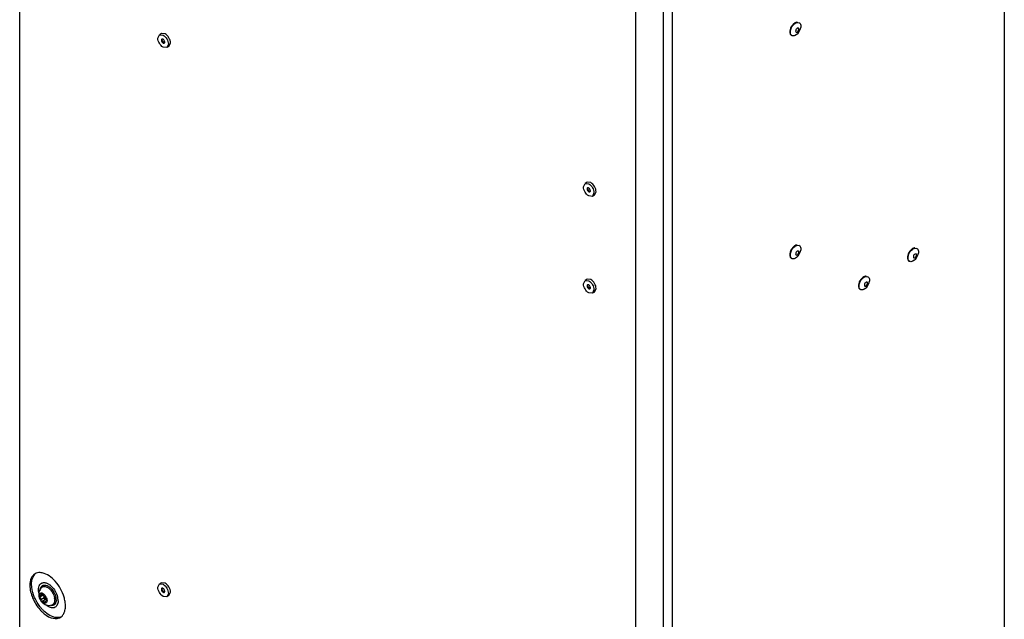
# Model space of a CAD drawing. Header units: millimetres. Extents: x 304 to 801, y 119 to 1424.
# Tile 3 of 5: x 304 to 801, y 782 to 1085. Entities that reach past the tile are written whole.
import ezdxf

# ---------------------------------------------------------------- set-up
doc = ezdxf.new("R2010")
doc.units = ezdxf.units.MM
doc.header["$LTSCALE"] = 100.334202
doc.layers.get('0').update_dxf_attribs({"linetype": 'CONTINUOUS'})

msp = doc.modelspace()

# ---------------------------------------------------------------- linework, layer by layer
at = {"color": 7, "linetype": 'Continuous'}
for p, q in [((303.82, 312.22), (303.82, 1292.03)), ((801.42, 1244.55), (801.42, 215.76)), ((629.09, 1120.57), (629.09, 140.76)), ((633.48, 1123.1), (633.48, 118.8)), ((614.95, 1112.4), (614.95, 132.6)), ((697.39, 1080.77), (696.8, 1080.71)), ((697.51, 1083.69), (697.78, 1083.53)), ((373.64, 1075.76), (374.42, 1077.48)), ((375.48, 1078.09), (374.42, 1077.48)), ((374.42, 1077.48), (376.3, 1077.3)), ((377.36, 1077.91), (375.48, 1078.09)), ((693.75, 1077.18), (694.02, 1077.02)), ((696.4, 1077.55), (695.9, 1077.21)), ((696.22, 1078.75), (696.8, 1078.81)), ((378.18, 1070.97), (376.3, 1071.16)), ((378.96, 1072.69), (378.18, 1070.97)), ((379.24, 1071.58), (378.18, 1070.97)), ((379.24, 1071.58), (380.02, 1073.3)), ((588.75, 1000.56), (589.53, 1002.28)), ((590.59, 1002.9), (589.53, 1002.28)), ((589.53, 1002.28), (591.41, 1002.1)), ((592.47, 1002.71), (590.59, 1002.9)), ((593.28, 995.77), (591.41, 995.96)), ((594.06, 997.49), (593.28, 995.77)), ((594.35, 996.39), (593.28, 995.77)), ((594.35, 996.39), (595.12, 998.11)), ((697.51, 971.01), (697.78, 970.86)), ((696.22, 966.07), (696.8, 966.13)), ((697.39, 968.09), (696.8, 968.04)), ((756.85, 966.66), (756.27, 966.61)), ((756.98, 969.58), (757.25, 969.43)), ((693.75, 964.5), (694.02, 964.34)), ((696.4, 964.87), (695.9, 964.53)), ((753.22, 963.07), (753.49, 962.92)), ((755.87, 963.45), (755.37, 963.1)), ((755.68, 964.64), (756.27, 964.7)), ((588.75, 951.57), (589.53, 953.29)), ((590.59, 953.91), (589.53, 953.29)), ((589.53, 953.29), (591.41, 953.11)), ((592.47, 953.72), (590.59, 953.91)), ((730.94, 950.35), (731.52, 950.41)), ((732.1, 952.38), (731.52, 952.32)), ((732.23, 955.29), (732.5, 955.14)), ((593.28, 946.78), (591.41, 946.97)), ((594.06, 948.5), (593.28, 946.78)), ((594.35, 947.4), (593.28, 946.78)), ((594.35, 947.4), (595.12, 949.12)), ((728.47, 948.78), (728.74, 948.63)), ((731.12, 949.16), (730.62, 948.81)), ((373.64, 798.15), (374.42, 799.87)), ((375.48, 800.48), (374.42, 799.87)), ((374.42, 799.87), (376.3, 799.68)), ((377.36, 800.3), (375.48, 800.48)), ((315.69, 794.14), (313.99, 793.16)), ((314.32, 794.07), (313.99, 794.05)), ((315.2, 794.57), (314.32, 794.07)), ((314.94, 795.02), (314.5, 794.76)), ((316.19, 792.84), (314.5, 791.86)), ((314.68, 795.18), (314.6, 795.16)), ((316.86, 792.01), (315.16, 791.03)), ((316.37, 794.35), (316.17, 794.24)), ((317.61, 791.55), (317.01, 791.2)), ((317.01, 791.2), (317.34, 791.22)), ((317.49, 791.31), (317.34, 791.22)), ((378.18, 793.36), (376.3, 793.55)), ((378.96, 795.08), (378.18, 793.36)), ((379.24, 793.97), (378.18, 793.36)), ((379.24, 793.97), (380.02, 795.69)), ((316.67, 790.73), (316.17, 790.44)), ((316.66, 790.08), (316.74, 790.11))]:
    msp.add_line(p, q, dxfattribs=at)
for centre, radius, start, end in [((692.79, 1082.07), 5.79, 308.617, 351.3581), ((692.79, 969.4), 5.79, 308.617, 351.3581), ((752.26, 967.97), 5.79, 308.617, 351.3581), ((727.51, 953.68), 5.79, 308.617, 351.3581), ((315.1, 793.42), 5.45, 54.6621, 57.7911), ((315.46, 794.04), 5.45, 58.6625, 59.9955), ((314.68, 792.84), 6.16, 50.0425, 54.6349), ((315.13, 793.51), 6.08, 53.4106, 58.5939), ((314.57, 792.76), 7.01, 49.1954, 53.4386), ((313.95, 792.62), 8.44, 49.819, 53.9063), ((313.52, 792.1), 9.12, 48.2648, 49.853), ((313.21, 791.76), 9.58, 45.6662, 48.2576), ((318.54, 794.63), 5.12, 175.2506, 180.0108), ((318.64, 794.63), 5.22, 180.0228, 184.8968), ((318.45, 794.64), 5.03, 171.8726, 175.2463), ((318.84, 794.65), 5.43, 184.8849, 187.8989), ((318.31, 794.66), 4.89, 164.3124, 171.8898), ((319.02, 794.67), 5.6, 187.9046, 192.1091), ((316.22, 793.76), 2.54, 176.6722, 179.8858), ((312.89, 791.92), 1.66, 30.8327, 41.2479), ((318.5, 794.27), 4.89, 207.2133, 218.7909), ((316.63, 795.63), 1.67, 209.0112, 218.0717), ((314.47, 792.85), 1.78, 28.8942, 33.4161), ((310.92, 789.17), 7.51, 42.3614, 43.6423), ((312.84, 790.99), 4.89, 27.2135, 38.7907), ((313.84, 791.36), 3.81, 9.8696, 14.9554), ((314.78, 791.58), 6.75, 9.9726, 11.0602), ((315.1, 791.64), 6.42, 7.4867, 9.9849), ((314.68, 791.53), 7.57, 10.7591, 11.7715), ((314.99, 791.58), 7.26, 8.543, 10.7681), ((315.41, 791.65), 6.83, 6.5617, 8.5414), ((316.16, 791.73), 6.07, 1.4381, 6.6279), ((316.84, 791.75), 5.39, 0.0058, 1.3646), ((313.46, 790.89), 9.8, 13.492, 14.3032), ((313.71, 790.95), 9.54, 11.7225, 13.4966), ((314.07, 791.02), 9.18, 10.1542, 11.7219), ((314.55, 791.11), 8.69, 7.6522, 10.1639), ((315.06, 791.18), 8.18, 6.0926, 7.6432), ((315.83, 791.25), 7.4, 1.6659, 6.1435), ((316.6, 791.28), 6.63, 0.0081, 1.6148), ((308.89, 787.96), 18.15, 13.455, 16.5749), ((328.03, 799.15), 18.62, 221.8724, 226.225), ((319.33, 794.73), 5.92, 218.0654, 220.7093), ((320.02, 795.73), 6.97, 222.3324, 224.1941), ((328.88, 799.64), 18.61, 221.6145, 226.5243), ((314.83, 789.73), 1.52, 38.0662, 44.2699), ((318.86, 794.16), 5.17, 236.4682, 243.8004), ((314.71, 789.63), 1.67, 29.0112, 38.0717), ((318.79, 794.03), 5.02, 243.8382, 245.8791), ((318.77, 793.99), 4.98, 245.8735, 251.9568), ((319.56, 790.91), 1.76, 287.4619, 297.3298), ((319.57, 790.88), 1.72, 297.3978, 304.8854), ((320.1, 790.77), 1.89, 299.9717, 303.5942), ((318.77, 791.51), 3.44, 343.0723, 344.9104), ((319.98, 790.6), 3.15, 328.613, 334.9707), ((322.19, 786.66), 4.3, 291.7747, 299.9706)]:
    msp.add_arc(centre, radius, start, end, dxfattribs=at)
for points, knots in [([(695.63, 1083.5), (695.05, 1083.17), (694.03, 1082.12), (692.91, 1080.11), (692.87, 1077.69), (693.76, 1077.18)], [0, 0, 0, 0, 0.277817, 0.577548, 1, 1, 1, 1]), ([(694.02, 1077.02), (693.14, 1077.53), (693.18, 1079.95), (694.3, 1081.96), (695.32, 1083.01), (695.9, 1083.35)], [0, 0, 0, 0, 0.422641, 0.722342, 1, 1, 1, 1]), ([(696.81, 1083.87), (696.72, 1083.86), (696.3, 1083.82), (695.91, 1083.66), (695.63, 1083.5)], [0, 0, 0, 0, 0.227894, 1, 1, 1, 1]), ([(695.9, 1083.35), (696.07, 1083.44), (696.64, 1083.72), (697.39, 1083.76), (697.78, 1083.53)], [0, 0, 0, 0, 0.294577, 1, 1, 1, 1]), ([(697.52, 1080.65), (697.5, 1080.68), (697.46, 1080.72), (697.41, 1080.76), (697.39, 1080.77)], [0, 0, 0, 0, 0.507842, 1, 1, 1, 1]), ([(697.52, 1079.7), (697.55, 1079.79), (697.64, 1080.09), (697.65, 1080.47), (697.52, 1080.65)], [0, 0, 0, 0, 0.298475, 1, 1, 1, 1]), ([(697.78, 1083.53), (697.94, 1083.44), (698.58, 1082.85), (698.61, 1081.86), (698.51, 1081.2)], [0, 0, 0, 0, 0.211432, 1, 1, 1, 1]), ([(376.3, 1071.16), (375.51, 1071.61), (374.27, 1073.05), (373.64, 1074.85), (373.64, 1075.76)], [0, 0, 0, 0, 0.499999, 1, 1, 1, 1]), ([(375.72, 1075.24), (375.6, 1075.17), (375.49, 1074.96), (375.48, 1074.76), (375.48, 1074.7)], [0, 0, 0, 0, 0.70609, 1, 1, 1, 1]), ([(376.3, 1075.18), (376.25, 1075.21), (376.07, 1075.3), (375.84, 1075.31), (375.72, 1075.24)], [0, 0, 0, 0, 0.293909, 1, 1, 1, 1]), ([(376.3, 1077.3), (377.09, 1076.84), (378.34, 1075.4), (378.96, 1073.6), (378.96, 1072.69)], [0, 0, 0, 0, 0.499999, 1, 1, 1, 1]), ([(380.02, 1073.3), (380.02, 1074.21), (379.4, 1076.01), (378.15, 1077.45), (377.36, 1077.91)], [0, 0, 0, 0, 0.500001, 1, 1, 1, 1]), ([(695.9, 1077.21), (695.81, 1077.15), (695.44, 1076.96), (695.03, 1076.85), (694.73, 1076.85)], [0, 0, 0, 0, 0.274041, 1, 1, 1, 1]), ([(696.01, 1079.59), (695.99, 1079.5), (695.94, 1079.21), (696.04, 1078.85), (696.22, 1078.75)], [0, 0, 0, 0, 0.312119, 1, 1, 1, 1]), ([(376.3, 1073.27), (376.35, 1073.24), (376.53, 1073.16), (376.76, 1073.14), (376.89, 1073.21)], [0, 0, 0, 0, 0.293909, 1, 1, 1, 1]), ([(376.89, 1073.21), (377.01, 1073.28), (377.12, 1073.49), (377.13, 1073.69), (377.13, 1073.75)], [0, 0, 0, 0, 0.70609, 1, 1, 1, 1]), ([(591.41, 995.96), (590.62, 996.42), (589.37, 997.85), (588.75, 999.65), (588.75, 1000.56)], [0, 0, 0, 0, 0.499999, 1, 1, 1, 1]), ([(591.41, 1002.1), (592.19, 1001.64), (593.44, 1000.2), (594.06, 998.41), (594.06, 997.49)], [0, 0, 0, 0, 0.499999, 1, 1, 1, 1]), ([(595.12, 998.11), (595.12, 999.02), (594.5, 1000.82), (593.26, 1002.26), (592.47, 1002.71)], [0, 0, 0, 0, 0.500001, 1, 1, 1, 1]), ([(590.82, 1000.04), (590.7, 999.97), (590.59, 999.76), (590.58, 999.57), (590.58, 999.51)], [0, 0, 0, 0, 0.70609, 1, 1, 1, 1]), ([(591.41, 999.98), (591.35, 1000.01), (591.18, 1000.1), (590.94, 1000.11), (590.82, 1000.04)], [0, 0, 0, 0, 0.293909, 1, 1, 1, 1]), ([(591.41, 998.08), (591.46, 998.05), (591.63, 997.96), (591.87, 997.95), (591.99, 998.02)], [0, 0, 0, 0, 0.293909, 1, 1, 1, 1]), ([(591.99, 998.02), (592.11, 998.09), (592.22, 998.3), (592.23, 998.49), (592.23, 998.55)], [0, 0, 0, 0, 0.70609, 1, 1, 1, 1]), ([(695.63, 970.83), (695.05, 970.49), (694.03, 969.44), (692.91, 967.43), (692.87, 965.01), (693.76, 964.5)], [0, 0, 0, 0, 0.277817, 0.577548, 1, 1, 1, 1]), ([(694.02, 964.34), (693.14, 964.86), (693.18, 967.28), (694.3, 969.28), (695.32, 970.33), (695.9, 970.67)], [0, 0, 0, 0, 0.422641, 0.722342, 1, 1, 1, 1]), ([(696.81, 971.19), (696.72, 971.19), (696.3, 971.15), (695.91, 970.99), (695.63, 970.83)], [0, 0, 0, 0, 0.227894, 1, 1, 1, 1]), ([(695.9, 970.67), (696.07, 970.76), (696.64, 971.04), (697.39, 971.08), (697.78, 970.86)], [0, 0, 0, 0, 0.294577, 1, 1, 1, 1]), ([(697.78, 970.86), (697.94, 970.77), (698.58, 970.17), (698.61, 969.19), (698.51, 968.53)], [0, 0, 0, 0, 0.211432, 1, 1, 1, 1]), ([(696.01, 966.91), (695.99, 966.82), (695.94, 966.53), (696.04, 966.17), (696.22, 966.07)], [0, 0, 0, 0, 0.312119, 1, 1, 1, 1]), ([(697.52, 967.97), (697.5, 968), (697.46, 968.04), (697.41, 968.08), (697.39, 968.09)], [0, 0, 0, 0, 0.507842, 1, 1, 1, 1]), ([(697.52, 967.02), (697.55, 967.11), (697.64, 967.42), (697.65, 967.79), (697.52, 967.97)], [0, 0, 0, 0, 0.298475, 1, 1, 1, 1]), ([(755.1, 969.4), (754.52, 969.06), (753.5, 968.01), (752.37, 966), (752.34, 963.58), (753.22, 963.07)], [0, 0, 0, 0, 0.277814, 0.577572, 1, 1, 1, 1]), ([(753.49, 962.92), (752.61, 963.43), (752.64, 965.85), (753.77, 967.85), (754.79, 968.9), (755.37, 969.24)], [0, 0, 0, 0, 0.422641, 0.722342, 1, 1, 1, 1]), ([(756.28, 969.76), (756.18, 969.76), (755.77, 969.72), (755.38, 969.56), (755.1, 969.4)], [0, 0, 0, 0, 0.227894, 1, 1, 1, 1]), ([(755.37, 969.24), (755.54, 969.33), (756.11, 969.62), (756.86, 969.65), (757.25, 969.43)], [0, 0, 0, 0, 0.294577, 1, 1, 1, 1]), ([(755.48, 965.48), (755.46, 965.39), (755.41, 965.1), (755.51, 964.74), (755.68, 964.64)], [0, 0, 0, 0, 0.312119, 1, 1, 1, 1]), ([(756.98, 966.54), (756.97, 966.57), (756.93, 966.61), (756.88, 966.65), (756.85, 966.66)], [0, 0, 0, 0, 0.507842, 1, 1, 1, 1]), ([(756.99, 965.59), (757.02, 965.68), (757.11, 965.99), (757.11, 966.36), (756.98, 966.54)], [0, 0, 0, 0, 0.298475, 1, 1, 1, 1]), ([(757.25, 969.43), (757.41, 969.34), (758.04, 968.74), (758.08, 967.76), (757.98, 967.1)], [0, 0, 0, 0, 0.211432, 1, 1, 1, 1]), ([(695.9, 964.53), (695.81, 964.47), (695.44, 964.29), (695.03, 964.17), (694.73, 964.17)], [0, 0, 0, 0, 0.274041, 1, 1, 1, 1]), ([(755.37, 963.1), (755.27, 963.05), (754.91, 962.86), (754.5, 962.74), (754.2, 962.74)], [0, 0, 0, 0, 0.274041, 1, 1, 1, 1]), ([(731.53, 955.47), (731.44, 955.47), (731.03, 955.43), (730.63, 955.27), (730.35, 955.11)], [0, 0, 0, 0, 0.227793, 1, 1, 1, 1]), ([(591.41, 946.97), (590.62, 947.43), (589.37, 948.86), (588.75, 950.66), (588.75, 951.57)], [0, 0, 0, 0, 0.499999, 1, 1, 1, 1]), ([(590.82, 951.05), (590.7, 950.98), (590.59, 950.77), (590.58, 950.58), (590.58, 950.52)], [0, 0, 0, 0, 0.70609, 1, 1, 1, 1]), ([(591.41, 950.99), (591.35, 951.02), (591.18, 951.11), (590.94, 951.12), (590.82, 951.05)], [0, 0, 0, 0, 0.293909, 1, 1, 1, 1]), ([(591.41, 953.11), (592.19, 952.65), (593.44, 951.21), (594.06, 949.42), (594.06, 948.5)], [0, 0, 0, 0, 0.499999, 1, 1, 1, 1]), ([(595.12, 949.12), (595.12, 950.03), (594.5, 951.83), (593.26, 953.27), (592.47, 953.72)], [0, 0, 0, 0, 0.500001, 1, 1, 1, 1]), ([(730.35, 955.11), (729.77, 954.77), (728.75, 953.72), (727.62, 951.71), (727.59, 949.29), (728.48, 948.78)], [0, 0, 0, 0, 0.277814, 0.577572, 1, 1, 1, 1]), ([(728.74, 948.63), (727.86, 949.14), (727.9, 951.56), (729.02, 953.57), (730.04, 954.62), (730.62, 954.95)], [0, 0, 0, 0, 0.422641, 0.722342, 1, 1, 1, 1]), ([(730.62, 954.95), (730.79, 955.05), (731.36, 955.33), (732.11, 955.36), (732.5, 955.14)], [0, 0, 0, 0, 0.294577, 1, 1, 1, 1]), ([(730.73, 951.19), (730.71, 951.1), (730.66, 950.82), (730.76, 950.45), (730.94, 950.35)], [0, 0, 0, 0, 0.312119, 1, 1, 1, 1]), ([(732.23, 952.26), (732.22, 952.28), (732.18, 952.33), (732.13, 952.36), (732.1, 952.38)], [0, 0, 0, 0, 0.507842, 1, 1, 1, 1]), ([(732.24, 951.3), (732.27, 951.39), (732.36, 951.7), (732.37, 952.07), (732.23, 952.26)], [0, 0, 0, 0, 0.298475, 1, 1, 1, 1]), ([(732.5, 955.14), (732.66, 955.05), (733.3, 954.45), (733.33, 953.47), (733.23, 952.81)], [0, 0, 0, 0, 0.211432, 1, 1, 1, 1]), ([(591.41, 949.09), (591.46, 949.06), (591.63, 948.97), (591.87, 948.96), (591.99, 949.03)], [0, 0, 0, 0, 0.293909, 1, 1, 1, 1]), ([(591.99, 949.03), (592.11, 949.1), (592.22, 949.31), (592.23, 949.5), (592.23, 949.56)], [0, 0, 0, 0, 0.70609, 1, 1, 1, 1]), ([(730.62, 948.81), (730.53, 948.76), (730.16, 948.57), (729.75, 948.45), (729.45, 948.45)], [0, 0, 0, 0, 0.274041, 1, 1, 1, 1]), ([(311.6, 804.99), (310.74, 804.49), (309.26, 802.63), (308.96, 800.37), (308.96, 799.16)], [0, 0, 0, 0, 0.449155, 1, 1, 1, 1]), ([(309.81, 799.65), (309.81, 800.17), (309.92, 801.99), (310.62, 803.86), (311.55, 804.78)], [0, 0, 0, 0, 0.286197, 1, 1, 1, 1]), ([(315.22, 805.45), (314.9, 805.51), (313.68, 805.69), (312.38, 805.44), (311.6, 804.99)], [0, 0, 0, 0, 0.27229, 1, 1, 1, 1]), ([(326.28, 793.14), (325.41, 796.09), (322.59, 801.15), (317.77, 804.92), (315.22, 805.45)], [0, 0, 0, 0, 0.542965, 1, 1, 1, 1]), ([(308.96, 799.16), (308.96, 796.97), (310.13, 792.42), (312.59, 788.49), (314.17, 786.72)], [0, 0, 0, 0, 0.479526, 1, 1, 1, 1]), ([(311.57, 792.46), (311.29, 793.06), (310.35, 795.34), (309.81, 797.83), (309.81, 799.65)], [0, 0, 0, 0, 0.267237, 1, 1, 1, 1]), ([(313.33, 797), (313.33, 797.18), (313.36, 797.83), (313.5, 798.49), (313.69, 798.93)], [0, 0, 0, 0, 0.269955, 1, 1, 1, 1]), ([(313.69, 798.93), (313.75, 799.07), (314.01, 799.57), (314.42, 800), (314.78, 800.2)], [0, 0, 0, 0, 0.267095, 1, 1, 1, 1]), ([(314.14, 796.42), (314.14, 796.62), (314.18, 797.31), (314.38, 798.02), (314.67, 798.43)], [0, 0, 0, 0, 0.278574, 1, 1, 1, 1]), ([(314.93, 798.16), (315.29, 798.48), (316.45, 798.83), (317.49, 798.35), (318, 798.03)], [0, 0, 0, 0, 0.443091, 1, 1, 1, 1]), ([(315.32, 799.04), (315.51, 799.15), (316.46, 799.5), (317.52, 799.14), (318.19, 798.76)], [0, 0, 0, 0, 0.220977, 1, 1, 1, 1]), ([(316.34, 800.52), (316.5, 800.51), (317.18, 800.4), (317.82, 800.12), (318.28, 799.86)], [0, 0, 0, 0, 0.229635, 1, 1, 1, 1]), ([(318.64, 797.56), (318.82, 797.41), (319.52, 796.76), (320.09, 795.98), (320.45, 795.35)], [0, 0, 0, 0, 0.238961, 1, 1, 1, 1]), ([(319.16, 798.06), (319.34, 797.91), (320.06, 797.22), (320.67, 796.4), (321.05, 795.74)], [0, 0, 0, 0, 0.239761, 1, 1, 1, 1]), ([(376.3, 793.55), (375.51, 794), (374.27, 795.44), (373.64, 797.24), (373.64, 798.15)], [0, 0, 0, 0, 0.499999, 1, 1, 1, 1]), ([(375.72, 797.63), (375.6, 797.56), (375.49, 797.35), (375.48, 797.15), (375.48, 797.09)], [0, 0, 0, 0, 0.70609, 1, 1, 1, 1]), ([(376.3, 797.57), (376.25, 797.6), (376.07, 797.69), (375.84, 797.7), (375.72, 797.63)], [0, 0, 0, 0, 0.293909, 1, 1, 1, 1]), ([(376.3, 799.68), (377.09, 799.23), (378.34, 797.79), (378.96, 795.99), (378.96, 795.08)], [0, 0, 0, 0, 0.499999, 1, 1, 1, 1]), ([(380.02, 795.69), (380.02, 796.6), (379.4, 798.4), (378.15, 799.84), (377.36, 800.3)], [0, 0, 0, 0, 0.500001, 1, 1, 1, 1]), ([(314.96, 787.28), (314.63, 787.66), (313.31, 789.25), (312.23, 791.04), (311.57, 792.46)], [0, 0, 0, 0, 0.246078, 1, 1, 1, 1]), ([(313.69, 793.91), (313.7, 794.02), (313.74, 794.41), (313.93, 794.8), (314.15, 794.98)], [0, 0, 0, 0, 0.286321, 1, 1, 1, 1]), ([(313.73, 793.96), (313.72, 793.93), (313.69, 793.87), (313.69, 793.8), (313.69, 793.77)], [0, 0, 0, 0, 0.468327, 1, 1, 1, 1]), ([(313.69, 793.79), (313.69, 793.75), (313.69, 793.67), (313.71, 793.6), (313.73, 793.56)], [0, 0, 0, 0, 0.476637, 1, 1, 1, 1]), ([(313.81, 794.03), (313.79, 794.02), (313.76, 794), (313.74, 793.97), (313.73, 793.96)], [0, 0, 0, 0, 0.491979, 1, 1, 1, 1]), ([(313.73, 793.56), (313.74, 793.53), (313.77, 793.45), (313.81, 793.38), (313.83, 793.35)], [0, 0, 0, 0, 0.492768, 1, 1, 1, 1]), ([(313.99, 794.05), (313.96, 794.06), (313.9, 794.06), (313.83, 794.05), (313.81, 794.03)], [0, 0, 0, 0, 0.523698, 1, 1, 1, 1]), ([(313.99, 793.16), (314.02, 793.13), (314.07, 793.09), (314.11, 793.04), (314.13, 793.02)], [0, 0, 0, 0, 0.490395, 1, 1, 1, 1]), ([(314.31, 792.77), (314.36, 792.7), (314.5, 792.42), (314.56, 792.07), (314.5, 791.86)], [0, 0, 0, 0, 0.28212, 1, 1, 1, 1]), ([(314.49, 794.95), (314.48, 794.93), (314.48, 794.89), (314.49, 794.85), (314.5, 794.82)], [0, 0, 0, 0, 0.482834, 1, 1, 1, 1]), ([(314.6, 795.16), (314.57, 795.14), (314.51, 795.08), (314.49, 795), (314.49, 794.95)], [0, 0, 0, 0, 0.453562, 1, 1, 1, 1]), ([(314.68, 795.18), (314.71, 795.19), (314.79, 795.18), (314.85, 795.15), (314.88, 795.12)], [0, 0, 0, 0, 0.480157, 1, 1, 1, 1]), ([(315.08, 794.95), (315.09, 794.93), (315.11, 794.9), (315.12, 794.86), (315.12, 794.84)], [0, 0, 0, 0, 0.491259, 1, 1, 1, 1]), ([(315.67, 794.28), (315.64, 794.3), (315.57, 794.34), (315.51, 794.39), (315.48, 794.42)], [0, 0, 0, 0, 0.485204, 1, 1, 1, 1]), ([(315.71, 794.12), (315.68, 794.14), (315.63, 794.19), (315.58, 794.25), (315.56, 794.28)], [0, 0, 0, 0, 0.487235, 1, 1, 1, 1]), ([(315.85, 794.2), (315.82, 794.21), (315.76, 794.23), (315.7, 794.26), (315.67, 794.28)], [0, 0, 0, 0, 0.481713, 1, 1, 1, 1]), ([(315.84, 793.99), (315.82, 794.01), (315.78, 794.06), (315.74, 794.1), (315.71, 794.12)], [0, 0, 0, 0, 0.509995, 1, 1, 1, 1]), ([(315.96, 793.83), (315.94, 793.86), (315.9, 793.91), (315.86, 793.97), (315.84, 793.99)], [0, 0, 0, 0, 0.504982, 1, 1, 1, 1]), ([(316.17, 794.24), (316.2, 794.26), (316.26, 794.29), (316.33, 794.28), (316.35, 794.26)], [0, 0, 0, 0, 0.474082, 1, 1, 1, 1]), ([(316.35, 794.26), (316.37, 794.25), (316.4, 794.23), (316.42, 794.2), (316.44, 794.19)], [0, 0, 0, 0, 0.445908, 1, 1, 1, 1]), ([(316.69, 792.01), (316.67, 792.01), (316.63, 792.01), (316.59, 792.02), (316.57, 792.03)], [0, 0, 0, 0, 0.532926, 1, 1, 1, 1]), ([(316.83, 791.99), (316.83, 792), (316.75, 792.04), (316.73, 792), (316.69, 792.01)], [0, 0, 0, 0, 0.174104, 1, 1, 1, 1]), ([(316.84, 790.44), (316.82, 790.52), (316.78, 790.78), (316.85, 791.11), (317.01, 791.2)], [0, 0, 0, 0, 0.310001, 1, 1, 1, 1]), ([(317.01, 792.06), (316.98, 792.05), (316.91, 792.04), (316.85, 792.01), (316.83, 791.99)], [0, 0, 0, 0, 0.507426, 1, 1, 1, 1]), ([(317.5, 791.93), (317.48, 791.96), (317.43, 792.03), (317.37, 792.09), (317.34, 792.11)], [0, 0, 0, 0, 0.517478, 1, 1, 1, 1]), ([(317.34, 791.22), (317.38, 791.21), (317.44, 791.2), (317.51, 791.22), (317.53, 791.24)], [0, 0, 0, 0, 0.523802, 1, 1, 1, 1]), ([(317.61, 791.71), (317.6, 791.75), (317.56, 791.82), (317.52, 791.89), (317.5, 791.93)], [0, 0, 0, 0, 0.493368, 1, 1, 1, 1]), ([(317.53, 791.24), (317.55, 791.24), (317.58, 791.27), (317.6, 791.29), (317.61, 791.31)], [0, 0, 0, 0, 0.491668, 1, 1, 1, 1]), ([(317.65, 791.48), (317.65, 791.52), (317.64, 791.6), (317.62, 791.67), (317.61, 791.71)], [0, 0, 0, 0, 0.476329, 1, 1, 1, 1]), ([(317.61, 791.31), (317.62, 791.33), (317.64, 791.39), (317.65, 791.45), (317.65, 791.48)], [0, 0, 0, 0, 0.468959, 1, 1, 1, 1]), ([(321.05, 795.74), (321.41, 795.11), (321.8, 794.22), (322.04, 793.3), (322.09, 793.07)], [0, 0, 0, 0, 0.75898, 1, 1, 1, 1]), ([(326.97, 788.76), (326.97, 789.04), (326.93, 790.19), (326.74, 791.33), (326.54, 792.18)], [0, 0, 0, 0, 0.237336, 1, 1, 1, 1]), ([(376.3, 795.66), (376.35, 795.63), (376.53, 795.54), (376.76, 795.53), (376.89, 795.6)], [0, 0, 0, 0, 0.293909, 1, 1, 1, 1]), ([(376.89, 795.6), (377.01, 795.67), (377.12, 795.88), (377.13, 796.08), (377.13, 796.14)], [0, 0, 0, 0, 0.70609, 1, 1, 1, 1]), ([(315.16, 791.03), (315.11, 790.99), (314.99, 790.97), (314.92, 791.05), (314.9, 791.08)], [0, 0, 0, 0, 0.644533, 1, 1, 1, 1]), ([(316.26, 790.31), (316.25, 790.33), (316.23, 790.37), (316.22, 790.41), (316.22, 790.43)], [0, 0, 0, 0, 0.494535, 1, 1, 1, 1]), ([(316.66, 790.08), (316.63, 790.08), (316.56, 790.09), (316.5, 790.11), (316.46, 790.13)], [0, 0, 0, 0, 0.451522, 1, 1, 1, 1]), ([(320.13, 787.77), (319.98, 787.79), (319.33, 787.91), (318.72, 788.17), (318.28, 788.43)], [0, 0, 0, 0, 0.230589, 1, 1, 1, 1]), ([(321.78, 788.08), (321.42, 787.87), (320.84, 787.73), (320.28, 787.76), (320.13, 787.77)], [0, 0, 0, 0, 0.733219, 1, 1, 1, 1]), ([(322.06, 790.51), (322.02, 790.37), (321.83, 789.86), (321.48, 789.41), (321.15, 789.19)], [0, 0, 0, 0, 0.272919, 1, 1, 1, 1]), ([(326.51, 785.75), (326.59, 785.98), (326.87, 786.96), (326.97, 787.98), (326.97, 788.76)], [0, 0, 0, 0, 0.234048, 1, 1, 1, 1]), ([(315.16, 785.71), (316.46, 784.46), (319.04, 782.52), (322.51, 782.16), (323.78, 782.67)], [0, 0, 0, 0, 0.568891, 1, 1, 1, 1]), ([(324.4, 783.07), (323.8, 782.87), (320.69, 782.56), (317.83, 784.47), (316.07, 786.13)], [0, 0, 0, 0, 0.207082, 1, 1, 1, 1])]:
    msp.add_open_spline(points, degree=3, knots=knots, dxfattribs=at)
for points in [[(696.8, 1080.71), (696.4, 1080.48), (696.12, 1080.03), (696.01, 1079.59)], [(375.83, 1074.91), (375.83, 1075.05), (375.86, 1075.2), (375.94, 1075.32)], [(375.94, 1074.36), (375.87, 1074.54), (375.83, 1074.72), (375.83, 1074.91)], [(377.13, 1073.75), (377.13, 1074.3), (376.78, 1074.9), (376.3, 1075.18)], [(694.73, 1076.85), (694.49, 1076.84), (694.24, 1076.9), (694.02, 1077.02)], [(696.8, 1078.81), (697.13, 1079), (697.38, 1079.34), (697.52, 1079.7)], [(375.48, 1074.7), (375.48, 1074.15), (375.83, 1073.55), (376.3, 1073.27)], [(376.66, 1073.48), (376.33, 1073.67), (376.08, 1074.01), (375.94, 1074.36)], [(376.95, 1073.37), (376.84, 1073.39), (376.75, 1073.42), (376.66, 1073.48)], [(590.58, 999.51), (590.58, 998.96), (590.93, 998.35), (591.41, 998.08)], [(590.93, 999.71), (590.93, 999.85), (590.96, 1000.01), (591.04, 1000.12)], [(591.04, 999.17), (590.98, 999.34), (590.93, 999.53), (590.93, 999.71)], [(591.76, 998.28), (591.43, 998.47), (591.18, 998.81), (591.04, 999.17)], [(592.23, 998.55), (592.23, 999.1), (591.88, 999.71), (591.41, 999.98)], [(592.05, 998.17), (591.95, 998.19), (591.85, 998.23), (591.76, 998.28)], [(696.8, 968.04), (696.4, 967.81), (696.12, 967.36), (696.01, 966.91)], [(696.8, 966.13), (697.13, 966.32), (697.38, 966.67), (697.52, 967.02)], [(756.27, 966.61), (755.87, 966.38), (755.58, 965.93), (755.48, 965.48)], [(756.27, 964.7), (756.6, 964.89), (756.85, 965.24), (756.99, 965.59)], [(694.73, 964.17), (694.49, 964.17), (694.24, 964.22), (694.02, 964.34)], [(754.2, 962.74), (753.96, 962.74), (753.7, 962.79), (753.49, 962.92)], [(590.58, 950.52), (590.58, 949.97), (590.93, 949.36), (591.41, 949.09)], [(590.93, 950.72), (590.93, 950.86), (590.96, 951.02), (591.04, 951.13)], [(591.04, 950.18), (590.98, 950.35), (590.93, 950.54), (590.93, 950.72)], [(592.23, 949.56), (592.23, 950.11), (591.88, 950.72), (591.41, 950.99)], [(731.52, 952.32), (731.12, 952.09), (730.83, 951.64), (730.73, 951.19)], [(731.52, 950.41), (731.85, 950.6), (732.1, 950.95), (732.24, 951.3)], [(591.76, 949.29), (591.43, 949.48), (591.18, 949.82), (591.04, 950.18)], [(592.05, 949.18), (591.95, 949.2), (591.85, 949.24), (591.76, 949.29)], [(729.45, 948.45), (729.21, 948.45), (728.95, 948.5), (728.74, 948.63)], [(313.39, 796.12), (313.35, 796.41), (313.33, 796.71), (313.33, 797)], [(314.93, 798.16), (314.31, 797.59), (313.83, 796.8), (313.6, 795.98)], [(314.67, 798.43), (314.84, 798.68), (315.07, 798.89), (315.32, 799.04)], [(314.78, 800.2), (315.24, 800.47), (315.81, 800.56), (316.34, 800.52)], [(318.28, 799.86), (318.5, 799.73), (318.71, 799.59), (318.92, 799.44)], [(319.9, 798.61), (321.36, 797.18), (322.45, 795.29), (322.96, 793.31)], [(375.48, 797.09), (375.48, 796.54), (375.83, 795.94), (376.3, 795.66)], [(375.83, 797.3), (375.83, 797.44), (375.86, 797.59), (375.94, 797.71)], [(375.94, 796.75), (375.87, 796.93), (375.83, 797.11), (375.83, 797.3)], [(376.66, 795.87), (376.33, 796.06), (376.08, 796.4), (375.94, 796.75)], [(377.13, 796.14), (377.13, 796.69), (376.78, 797.29), (376.3, 797.57)], [(313.59, 795.03), (313.5, 795.39), (313.43, 795.75), (313.39, 796.12)], [(313.54, 793.5), (313.72, 792.63), (314.12, 791.79), (314.67, 791.09)], [(313.81, 792.93), (313.73, 793.21), (313.69, 793.5), (313.69, 793.79)], [(314.15, 792.04), (314.01, 792.32), (313.89, 792.62), (313.81, 792.93)], [(313.83, 793.35), (313.88, 793.28), (313.93, 793.21), (313.99, 793.16)], [(314.15, 794.98), (314.3, 795.1), (314.49, 795.17), (314.68, 795.18)], [(314.51, 794.34), (314.48, 794.23), (314.42, 794.12), (314.32, 794.07)], [(314.5, 791.86), (314.43, 791.64), (314.55, 791.39), (314.69, 791.21)], [(314.5, 794.82), (314.53, 794.67), (314.55, 794.5), (314.51, 794.34)], [(314.86, 791.05), (314.8, 791.1), (314.73, 791.16), (314.68, 791.22)], [(314.87, 795.15), (314.95, 795.1), (315.03, 795.03), (315.08, 794.95)], [(315.4, 795.04), (315.23, 795.11), (315.05, 795.14), (314.87, 795.15)], [(315.48, 794.42), (315.42, 794.47), (315.36, 794.54), (315.31, 794.6)], [(315.71, 794.89), (315.61, 794.95), (315.51, 795), (315.4, 795.04)], [(315.93, 794.74), (315.86, 794.79), (315.79, 794.85), (315.71, 794.89)], [(316.17, 794.24), (316.08, 794.18), (315.96, 794.18), (315.85, 794.2)], [(316.35, 794.35), (316.22, 794.49), (316.08, 794.62), (315.93, 794.74)], [(316.2, 793.25), (316.17, 793.41), (316.11, 793.57), (316.03, 793.71)], [(316.21, 792.53), (316.18, 792.63), (316.16, 792.74), (316.19, 792.84)], [(316.19, 792.84), (316.23, 792.97), (316.23, 793.11), (316.2, 793.25)], [(316.57, 792.03), (316.39, 792.13), (316.26, 792.33), (316.21, 792.53)], [(316.45, 794.22), (316.53, 794.19), (316.6, 794.11), (316.66, 794.04)], [(316.84, 793.41), (316.91, 793.62), (316.79, 793.88), (316.65, 794.05)], [(316.84, 792.95), (316.81, 793.1), (316.8, 793.26), (316.84, 793.41)], [(317.03, 792.49), (316.94, 792.64), (316.87, 792.79), (316.84, 792.95)], [(317.37, 791.97), (317.26, 792.03), (317.13, 792.07), (317.01, 792.06)], [(317.34, 792.11), (317.22, 792.22), (317.11, 792.35), (317.03, 792.49)], [(317.19, 793.23), (317.33, 792.95), (317.45, 792.65), (317.53, 792.34)], [(317.65, 791.48), (317.65, 791.25), (317.61, 791), (317.53, 790.78)], [(317.6, 792.01), (317.63, 791.84), (317.65, 791.66), (317.65, 791.48)], [(320.45, 795.35), (320.89, 794.59), (321.23, 793.74), (321.4, 792.88)], [(321.51, 791.76), (321.51, 791.49), (321.49, 791.2), (321.43, 790.93)], [(321.46, 792.48), (321.49, 792.24), (321.51, 792), (321.51, 791.77)], [(322.23, 791.75), (322.23, 791.37), (322.19, 790.98), (322.09, 790.61)], [(323.23, 791.28), (323.23, 790.87), (323.19, 790.45), (323.1, 790.04)], [(376.95, 795.76), (376.84, 795.77), (376.75, 795.81), (376.66, 795.87)], [(314.85, 790.88), (315.18, 790.49), (315.57, 790.14), (316, 789.85)], [(315.4, 790.53), (315.27, 790.63), (315.14, 790.75), (315.03, 790.87)], [(315.16, 791.03), (315.31, 791.12), (315.52, 791.07), (315.67, 790.99)], [(315.93, 790.22), (315.74, 790.3), (315.57, 790.4), (315.4, 790.53)], [(315.67, 790.99), (315.76, 790.93), (315.84, 790.86), (315.92, 790.79)], [(316.47, 790.12), (316.29, 790.13), (316.1, 790.16), (315.93, 790.22)], [(316.47, 790.12), (316.38, 790.16), (316.31, 790.23), (316.26, 790.31)], [(317.19, 790.29), (317.04, 790.17), (316.85, 790.1), (316.66, 790.08)], [(316.74, 790.11), (316.84, 790.16), (316.87, 790.33), (316.84, 790.44)], [(317.53, 790.78), (317.46, 790.59), (317.34, 790.41), (317.19, 790.29)], [(317.23, 789.26), (318.14, 788.96), (319.18, 788.95), (320.09, 789.23)], [(318.28, 788.43), (317.91, 788.64), (317.56, 788.89), (317.23, 789.16)], [(320.22, 788.87), (320.05, 788.86), (319.88, 788.86), (319.71, 788.88)], [(321.05, 789.13), (320.8, 788.99), (320.51, 788.9), (320.22, 788.87)], [(320.94, 789.82), (320.83, 789.69), (320.7, 789.56), (320.56, 789.47)], [(321.43, 790.93), (321.35, 790.53), (321.19, 790.14), (320.94, 789.82)], [(322.32, 788.51), (322.17, 788.34), (321.98, 788.19), (321.78, 788.08)], [(322.67, 788.96), (322.57, 788.8), (322.45, 788.65), (322.32, 788.51)], [(323.1, 790.04), (323.03, 789.78), (322.95, 789.52), (322.83, 789.27)], [(324.33, 782.93), (324.65, 783.12), (324.95, 783.35), (325.21, 783.6)], [(325.21, 783.6), (325.38, 783.78), (325.54, 783.96), (325.69, 784.16)], [(325.69, 784.16), (326.04, 784.64), (326.32, 785.19), (326.51, 785.75)]]:
    msp.add_open_spline(points, degree=3, dxfattribs=at)

doc.saveas('drawing.dxf')
